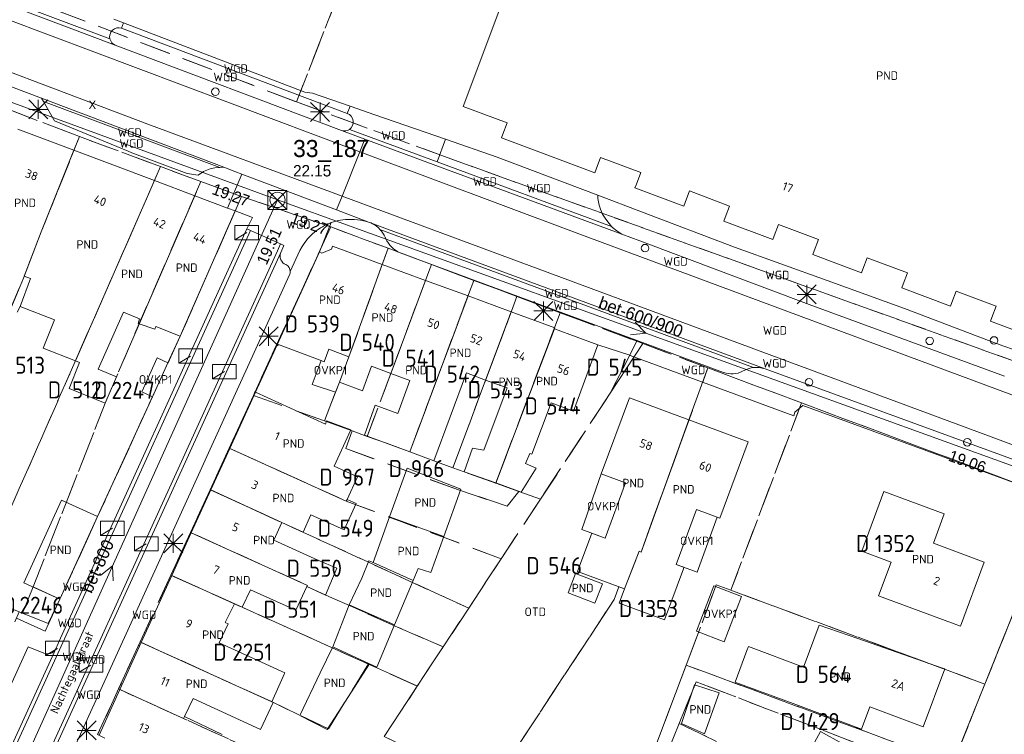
# Model space of a CAD drawing. Header units: metres. Extents: x 207644 to 210135, y 370459 to 373417.
# Tile 224 of 256: x 208043 to 208147, y 372463 to 372538. Entities that reach past the tile are written whole.
import ezdxf
from ezdxf.enums import TextEntityAlignment as Align

# ---------------------------------------------------------------- set-up
doc = ezdxf.new("R2010")
doc.units = ezdxf.units.M
doc.linetypes.add('HIDDEN2', pattern=[4.7625, 3.175, -1.5875])
for name, color, linetype in [('CON_BxH500x750mm', 7, 'Continuous'), ('CON_BxH600x900mm', 7, 'Continuous'), ('CON_BxH800x800mm', 7, 'Continuous'), ('DMM_BxH600x900mm', 7, 'Continuous'), ('DMM_BxH800x800mm', 7, 'Continuous'), ('GB', 1, 'Continuous'), ('GB07', 1, 'Continuous'), ('GB11', 1, 'Continuous'), ('INV_BxH500x750mm', 7, 'Continuous'), ('INV_BxH600x900mm', 7, 'Continuous'), ('INV_BxH800x800mm', 7, 'Continuous'), ('KAD_perceelnummer', 212, 'Continuous'), ('KAD_sectie', 212, 'Continuous'), ('KAD_Vastgesteld_Perceel', 212, 'Continuous'), ('KO_INSPECTIE', 7, 'Continuous'), ('NAR', 7, 'Continuous'), ('NLV_inspectieput', 7, 'Continuous'), ('NNR_inspectieput', 7, 'Continuous'), ('NOD_inspectieput', 7, 'Continuous'), ('ORL', 7, 'Continuous'), ('OTD', 7, 'Continuous'), ('OVKP1', 7, 'Continuous'), ('PIJL', 7, 'Continuous'), ('PND', 7, 'Continuous'), ('trottoirkolk', 7, 'Continuous'), ('WGD', 7, 'Continuous')]:
    doc.layers.add(name, color=color, linetype=linetype)
for name, color, linetype, lineweight in [('GBOR', 7, 'Continuous', 25), ('GMV', 7, 'Continuous', 25), ('GP1', 7, 'Continuous', 30), ('Q21_lantaarnpaal', 1, 'Continuous', 0), ('Q23_kolk', 153, 'Continuous', 0), ('Q28_rioolput', 153, 'Continuous', 0)]:
    doc.layers.add(name, color=color, linetype=linetype, lineweight=lineweight)
doc.styles.add('ISO', font='isocpeur.ttf', dxfattribs={"height": 1})
doc.styles.add('ISOCP', font='ISOCP.shx', dxfattribs={"height": 1.8})

# ---------------------------------------------------------------- blocks, each defined once
blk = doc.blocks.new('ACMAP_ANN_TEMPLATE_Vastgesteld_Perceelnummer')
at = {"layer": 'KAD_perceelnummer', "style": 'ISOCP'}
blk.add_attdef('Perceelnummer', text='', height=1.8, dxfattribs=at).set_placement((0, 0), align=Align.MIDDLE)
at = {"layer": 'KAD_sectie', "style": 'ISOCP'}
blk.add_attdef('sectie', text='', height=1.8, dxfattribs=at).set_placement((-2.7, 0), align=Align.MIDDLE_RIGHT)
blk = doc.blocks.new('Q23')
blk.add_line((-1.25, -0.75), (0, 0))
blk.add_lwpolyline([(-1.25, -0.75), (1.25, -0.75), (1.25, 0.75), (-1.25, 0.75), (-1.25, -0.75)])
blk = doc.blocks.new('Q21')
for p, q in [((-1, 1), (0, 0)), ((-1, 0), (0, 0)), ((-1, -1), (0, 0)), ((0, 1), (0, 0)), ((0, 0), (1, 1)), ((0, 0), (1, 0)), ((0, 0), (0, -1)), ((0, 0), (1, -1))]:
    blk.add_line(p, q)
blk = doc.blocks.new('Q28')
at = {"linetype": 'Continuous'}
for p, q in [((-1, -1), (1, 1)), ((-1, 1), (1, -1))]:
    blk.add_line(p, q, dxfattribs=at)
blk.add_lwpolyline([(1, 1), (1, -1), (-1, -1), (-1, 1)], close=True)

msp = doc.modelspace()

# ---------------------------------------------------------------- linework, layer by layer
at = {"layer": 'CON_BxH500x750mm', "color": 253, "linetype": 'Continuous', "lineweight": 13}
msp.add_lwpolyline([(207962.89, 372558.59), (208070.07, 372519.28)], dxfattribs=at)
at = {"layer": 'CON_BxH600x900mm', "color": 253, "linetype": 'Continuous', "lineweight": 13}
msp.add_lwpolyline([(208070.07, 372519.28), (208147.638, 372491.225)], dxfattribs=at)
at = {"layer": 'CON_BxH800x800mm', "color": 253, "linetype": 'Continuous', "lineweight": 13}
msp.add_lwpolyline([(208070.07, 372519.28), (208035.3, 372442.25)], dxfattribs=at)
at = {"layer": 'GB', "color": 253, "linetype": 'Continuous', "lineweight": 13}
for points in [[(208089.635, 372529.127), (208094.232, 372541.394)], [(208094.263, 372527.4), (208089.635, 372529.127)], [(208042.709, 372526.736), (208048.637, 372524.505)], [(208103.49, 372522.126), (208093.663, 372525.798)], [(208048.637, 372524.505), (208057.117, 372521.314)], [(208057.117, 372521.314), (208061.354, 372519.72)], [(208064.793, 372518.426), (208061.354, 372519.72)], [(208112.854, 372518.613), (208107.711, 372520.541)], [(208059.821, 372504.95), (208065.608, 372518.119)], [(208065.608, 372518.119), (208064.793, 372518.426)], [(208122.217, 372515.102), (208117.073, 372517.028)], [(208070.06, 372504.098), (208074.481, 372513.803)], [(208074.754, 372513.679), (208074.481, 372513.803)], [(208075.761, 372514.104), (208074.754, 372513.679)], [(208075.868, 372514.395), (208075.761, 372514.104)], [(208081.092, 372512.479), (208075.868, 372514.395)], [(208131.582, 372511.596), (208126.429, 372513.518)], [(208081.092, 372512.479), (208085.65, 372510.806)], [(208085.65, 372510.806), (208090.13, 372509.163)], [(208140.946, 372508.083), (208135.802, 372510.009)], [(208090.13, 372509.163), (208094.676, 372507.495)], [(208053.834, 372507.45), (208051.178, 372501.465)], [(208094.676, 372507.495), (208099.262, 372505.813)], [(208045.393, 372503.68), (208046.581, 372506.636)], [(208150.307, 372504.571), (208145.165, 372506.501)], [(208057.261, 372505.941), (208057.146, 372505.676)], [(208059.821, 372504.95), (208057.261, 372505.941)], [(208099.262, 372505.813), (208099.224, 372505.71)], [(208099.224, 372505.71), (208103.815, 372504.025)], [(208070.06, 372504.098), (208074.567, 372502.406)], [(208074.995, 372502.245), (208075.483, 372503.549)], [(208075.483, 372503.549), (208077.587, 372502.758)], [(208101.232, 372497.042), (208103.815, 372504.025)], [(208074.567, 372502.406), (208074.995, 372502.245)], [(208077.587, 372502.758), (208076.592, 372500.096)], [(208079.003, 372499.192), (208079.968, 372501.771)], [(208079.968, 372501.771), (208082.018, 372501.002)], [(208086.522, 372491.801), (208089.984, 372501.064)], [(208089.984, 372501.064), (208091.99, 372500.316)], [(208053.105, 372500.636), (208051.935, 372497.89)], [(208076.592, 372500.096), (208079.003, 372499.192)], [(208084.02, 372500.252), (208082.725, 372496.787)], [(208091.99, 372500.316), (208094.24, 372499.477)], [(208065.038, 372493.103), (208067.742, 372499.027)], [(208075.118, 372495.66), (208067.742, 372499.027)], [(208094.24, 372499.477), (208091.794, 372492.924)], [(208096.853, 372492.497), (208098.872, 372497.906)], [(208098.872, 372497.906), (208101.232, 372497.042)], [(208107.123, 372498.426), (208104.141, 372490.427)], [(208113.398, 372496.108), (208107.123, 372498.426)], [(208113.398, 372496.108), (208119.621, 372493.81)], [(208079.217, 372494.521), (208083.995, 372492.741)], [(208119.621, 372493.81), (208116.648, 372485.763)], [(208063.047, 372488.739), (208065.038, 372493.103)], [(208083.995, 372492.741), (208086.522, 372491.801)], [(208096.65, 372492.572), (208096.853, 372492.497)], [(208078.489, 372490.126), (208076.029, 372491.251)], [(208077.388, 372487.736), (208078.489, 372490.126)], [(208104.141, 372490.427), (208106.724, 372489.481)], [(208063.047, 372488.739), (208060.99, 372484.232)], [(208106.724, 372489.481), (208104.567, 372483.674)], [(208133.916, 372488.583), (208131.59, 372482.297)], [(208140.289, 372486.221), (208133.916, 372488.583)], [(208043.345, 372478.97), (208047.332, 372487.661)], [(208047.332, 372487.661), (208051.116, 372485.934)], [(208112.042, 372480.903), (208114.179, 372486.672)], [(208114.179, 372486.672), (208116.381, 372485.861)], [(208047.142, 372477.228), (208051.116, 372485.934)], [(208073.587, 372486.128), (208077.078, 372484.538)], [(208116.648, 372485.763), (208116.381, 372485.861)], [(208139.142, 372483.127), (208140.289, 372486.221)], [(208070.538, 372485.305), (208069.683, 372483.452)], [(208060.99, 372484.232), (208058.93, 372479.719)], [(208069.683, 372483.452), (208074.321, 372481.346)], [(208103.057, 372483.898), (208101.664, 372480.148)], [(208103.165, 372484.188), (208103.057, 372483.898)], [(208104.567, 372483.674), (208103.165, 372484.188)], [(208131.59, 372482.297), (208134.686, 372481.151)], [(208144.493, 372481.148), (208139.142, 372483.127)], [(208110.819, 372475.084), (208112.809, 372480.446)], [(208112.866, 372480.601), (208112.042, 372480.903)], [(208112.809, 372480.446), (208112.866, 372480.601)], [(208134.686, 372481.151), (208133.367, 372477.586)], [(208141.998, 372474.392), (208144.493, 372481.148)], [(208055.728, 372472.69), (208058.93, 372479.719)], [(208101.664, 372480.148), (208106.609, 372478.333)], [(208047.142, 372477.228), (208043.345, 372478.97)], [(208067.22, 372478.241), (208066.365, 372476.384)], [(208072.009, 372476.072), (208067.22, 372478.241)], [(208073.157, 372478.563), (208072.009, 372476.072)], [(208075.107, 372477.677), (208073.157, 372478.563)], [(208106.609, 372478.333), (208106.052, 372476.834)], [(208133.367, 372477.586), (208141.998, 372474.392)], [(208066.365, 372476.384), (208065.534, 372476.757)], [(208106.052, 372476.834), (208110.819, 372475.084)], [(208064.877, 372474.653), (208063.939, 372472.63)], [(208064.558, 372474.801), (208064.877, 372474.653)], [(208131.195, 372473.096), (208140.088, 372469.991)], [(208053.468, 372467.728), (208055.728, 372472.69)], [(208069.457, 372466.441), (208055.728, 372472.69)], [(208063.939, 372472.63), (208070.835, 372469.471)], [(208074.57, 372469.494), (208075.881, 372472.237)], [(208079.763, 372470.428), (208075.881, 372472.237)], [(208119.508, 372471.835), (208119.665, 372472.257)], [(208119.665, 372472.257), (208125.476, 372470.096)], [(208118.271, 372468.508), (208119.508, 372471.835)], [(208079.763, 372470.428), (208076.857, 372465.922)], [(208080.528, 372470.071), (208079.763, 372470.428)], [(208125.476, 372470.096), (208125.532, 372470.246)], [(208140.339, 372469.898), (208138.075, 372463.81)], [(208140.088, 372469.991), (208140.341, 372469.903)], [(208140.341, 372469.903), (208140.339, 372469.898)], [(208070.805, 372469.407), (208069.457, 372466.441)], [(208070.835, 372469.471), (208070.805, 372469.407)], [(208072.424, 372465.004), (208074.57, 372469.494)], [(208118.338, 372468.483), (208118.271, 372468.508)], [(208124.363, 372466.242), (208118.338, 372468.483)], [(208051.276, 372462.912), (208053.468, 372467.728)], [(208061.18, 372466.801), (208060.28, 372464.873)], [(208068.289, 372463.537), (208061.18, 372466.801)], [(208069.457, 372466.441), (208069.623, 372466.365)], [(208131.58, 372463.558), (208124.363, 372466.242)], [(208132.451, 372465.902), (208131.58, 372463.558)], [(208138.075, 372463.81), (208132.451, 372465.902)], [(208072.416, 372464.988), (208072.424, 372465.004)], [(208073.87, 372464.25), (208072.416, 372464.988)]]:
    msp.add_lwpolyline(points, dxfattribs=at)
at = {"layer": 'GB07', "color": 253, "linetype": 'Continuous', "lineweight": 13}
for points in [[(208045.185, 372515.931), (208048.637, 372524.505)], [(208048.779, 372502.32), (208057.117, 372521.314)], [(208055.705, 372506.692), (208061.354, 372519.72)], [(208043.396, 372511.253), (208045.185, 372515.931)], [(208077.587, 372502.758), (208081.092, 372512.479)], [(208042.97, 372508.06), (208044.055, 372511.014)], [(208044.055, 372511.014), (208043.396, 372511.253)], [(208085.65, 372510.806), (208082.018, 372501.002)], [(208083.995, 372492.741), (208090.13, 372509.163)], [(208046.581, 372506.636), (208042.97, 372508.06)], [(208094.676, 372507.495), (208091.99, 372500.316)], [(208055.547, 372506.756), (208055.705, 372506.692)], [(208093.072, 372489.474), (208099.224, 372505.71)], [(208113.398, 372496.108), (208108.349, 372482.192)], [(208077.312, 372487.571), (208065.038, 372493.103)], [(208070.538, 372485.305), (208063.047, 372488.739)], [(208077.388, 372487.736), (208077.312, 372487.571)], [(208081.872, 372485.918), (208087.592, 372483.845)], [(208060.99, 372484.232), (208073.218, 372478.691)], [(208108.171, 372482.281), (208106.609, 372478.333)], [(208108.349, 372482.192), (208108.171, 372482.281)], [(208080.133, 372481.089), (208084.342, 372479.222)], [(208065.528, 372476.746), (208058.93, 372479.719)], [(208073.218, 372478.691), (208073.157, 372478.563)], [(208082.384, 372474.524), (208077.611, 372476.64)], [(208060.186, 372464.671), (208053.468, 372467.728)], [(208060.28, 372464.873), (208060.186, 372464.671)]]:
    msp.add_lwpolyline(points, dxfattribs=at)
at = {"layer": 'GB11', "color": 253, "linetype": 'Continuous', "lineweight": 13}
for points in [[(208093.814, 372526.201), (208094.263, 372527.4)], [(208093.663, 372525.798), (208093.814, 372526.201)], [(208104.095, 372523.733), (208103.636, 372522.513)], [(208108.315, 372522.149), (208104.095, 372523.733)], [(208103.636, 372522.513), (208103.49, 372522.126)], [(208107.862, 372520.944), (208108.315, 372522.149)], [(208107.711, 372520.541), (208107.862, 372520.944)], [(208113.457, 372520.218), (208113.004, 372519.013)], [(208117.676, 372518.634), (208113.457, 372520.218)], [(208113.004, 372519.013), (208112.854, 372518.613)], [(208117.218, 372517.414), (208117.676, 372518.634)], [(208117.073, 372517.028), (208117.218, 372517.414)], [(208122.816, 372516.696), (208122.36, 372515.483)], [(208127.029, 372515.115), (208122.816, 372516.696)], [(208122.36, 372515.483), (208122.217, 372515.102)], [(208126.574, 372513.903), (208127.029, 372515.115)], [(208126.429, 372513.518), (208126.574, 372513.903)], [(208132.178, 372513.181), (208131.723, 372511.97)], [(208136.398, 372511.597), (208132.178, 372513.181)], [(208131.723, 372511.97), (208131.582, 372511.596)], [(208135.948, 372510.399), (208136.398, 372511.597)], [(208135.802, 372510.009), (208135.948, 372510.399)], [(208141.542, 372509.673), (208141.09, 372508.468)], [(208145.762, 372508.089), (208141.542, 372509.673)], [(208141.09, 372508.468), (208140.946, 372508.083)], [(208042.97, 372508.06), (208042.669, 372507.456)], [(208055.547, 372506.756), (208053.834, 372507.45)], [(208145.309, 372506.884), (208145.762, 372508.089)], [(208055.409, 372506.284), (208055.547, 372506.756)], [(208057.146, 372505.676), (208055.409, 372506.284)], [(208145.165, 372506.501), (208145.309, 372506.884)], [(208048.779, 372502.32), (208045.393, 372503.68)], [(208048.127, 372499.424), (208049.217, 372502.144)], [(208049.217, 372502.144), (208048.779, 372502.32)], [(208051.178, 372501.465), (208053.105, 372500.636)], [(208082.018, 372501.002), (208084.02, 372500.252)], [(208051.935, 372497.89), (208048.127, 372499.424)], [(208080.366, 372497.652), (208079.217, 372494.521)], [(208082.725, 372496.787), (208080.366, 372497.652)], [(208075.232, 372496.005), (208075.118, 372495.66)], [(208077.801, 372495.089), (208075.232, 372496.005)], [(208076.029, 372491.251), (208077.801, 372495.089)], [(208090.596, 372493.144), (208089.736, 372490.664)], [(208091.794, 372492.924), (208090.596, 372493.144)], [(208096.17, 372491.525), (208096.65, 372492.572)], [(208081.872, 372485.918), (208083.717, 372491.043)], [(208083.717, 372491.043), (208089.392, 372488.81)], [(208089.736, 372490.664), (208093.072, 372489.474)], [(208095.731, 372488.526), (208097.294, 372491.049)], [(208097.294, 372491.049), (208096.17, 372491.525)], [(208089.392, 372488.81), (208087.592, 372483.845)], [(208093.072, 372489.474), (208095.731, 372488.526)], [(208078.337, 372487.304), (208077.388, 372487.736)], [(208077.078, 372484.538), (208078.337, 372487.304)], [(208072.761, 372484.286), (208073.587, 372486.128)], [(208081.872, 372485.918), (208080.133, 372481.089)], [(208070.538, 372485.305), (208072.761, 372484.286)], [(208087.592, 372483.845), (208086.223, 372480.067)], [(208074.321, 372481.346), (208076.32, 372480.49)], [(208079.689, 372481.286), (208078.934, 372479.453)], [(208080.133, 372481.089), (208079.689, 372481.286)], [(208076.32, 372480.49), (208075.107, 372477.677)], [(208084.866, 372480.48), (208084.342, 372479.222)], [(208086.223, 372480.067), (208084.866, 372480.48)], [(208078.934, 372479.453), (208077.611, 372476.64)], [(208084.342, 372479.222), (208082.384, 372474.524)], [(208101.452, 372479.96), (208104.288, 372478.866), (208103.498, 372476.819), (208100.662, 372477.913), (208101.452, 372479.96)], [(208065.528, 372476.746), (208064.558, 372474.801)], [(208065.534, 372476.757), (208065.528, 372476.746)], [(208075.881, 372472.237), (208077.611, 372476.64)], [(208082.384, 372474.524), (208080.528, 372470.071)], [(208125.532, 372470.246), (208127.121, 372474.519)], [(208127.121, 372474.519), (208131.195, 372473.096)], [(208112.609, 372464.148), (208113.994, 372468.222)], [(208113.994, 372468.222), (208116.592, 372467.365)], [(208116.592, 372467.365), (208115.035, 372463.052)], [(208069.623, 372466.365), (208068.289, 372463.537)], [(208076.857, 372465.922), (208075.308, 372463.52)], [(208060.28, 372464.873), (208064.248, 372463.003)], [(208075.308, 372463.52), (208073.87, 372464.25)], [(208115.035, 372463.052), (208112.609, 372464.148)]]:
    msp.add_lwpolyline(points, dxfattribs=at)
at = {"layer": 'GBOR', "color": 253, "linetype": 'Continuous', "lineweight": 13}
for points in [[(208078.746, 372524.357), (208079.276, 372525.672)], [(208076.864, 372519.689), (208078.746, 372524.357)], [(208076.277, 372518.234), (208076.864, 372519.689)], [(208103.814, 372519.414), (208103.814, 372519.764)], [(208103.814, 372519.414), (208103.951, 372518.741), (208104.072, 372518.293), (208104.278, 372517.785), (208104.649, 372517.242), (208104.994, 372516.786), (208105.254, 372516.487)], [(208079.763, 372516.914), (208121.42, 372501.496)], [(208080.86, 372516.171), (208120.181, 372501.618)], [(208105.254, 372516.487), (208105.338, 372516.39), (208105.795, 372516.011), (208106.327, 372515.664)]]:
    msp.add_lwpolyline(points, dxfattribs=at)
at = {"layer": 'GMV', "color": 253, "linetype": 'Continuous', "lineweight": 13}
for points in [[(208056.42, 372527.27), (207988.142, 372553.132)], [(208045.227, 372529.976), (207985.32, 372552.616)], [(208078.746, 372524.357), (208008.673, 372550.69)], [(208052.422, 372536.221), (208032.961, 372543.55)], [(208052.985, 372535.581), (208032.15, 372543.428)], [(208052.839, 372538.318), (208053.86, 372537.928)], [(208053.639, 372537.35), (208053.86, 372537.928)], [(208077.416, 372528.377), (208053.639, 372537.35)], [(208053.86, 372537.928), (208072.941, 372530.636)], [(208076.807, 372526.586), (208052.985, 372535.581)], [(208064.434, 372522.718), (208045.227, 372529.976)], [(208045.41, 372529.653), (208045.227, 372529.976)], [(208072.941, 372530.636), (208073.738, 372530.512)], [(208073.738, 372530.512), (208077.721, 372529.136)], [(208063.98, 372522.696), (208045.41, 372529.653)], [(208046.573, 372527.597), (208045.41, 372529.653)], [(208077.416, 372528.377), (208077.721, 372529.136)], [(208077.721, 372529.136), (208080.312, 372528.241)], [(208080.312, 372528.241), (208087.759, 372525.67)], [(208054.339, 372524.401), (208046.573, 372527.597)], [(208076.864, 372519.689), (208056.42, 372527.27)], [(208076.807, 372526.586), (208079.276, 372525.672)], [(208086.878, 372523.286), (208077.636, 372526.706)], [(208079.276, 372525.672), (208086.739, 372522.911)], [(208087.759, 372525.67), (208086.878, 372523.286)], [(208087.759, 372525.67), (208093.186, 372523.796)], [(208054.726, 372524.248), (208054.339, 372524.401)], [(208060.563, 372522.043), (208054.726, 372524.248)], [(208101.225, 372515.909), (208078.746, 372524.357)], [(208093.186, 372523.796), (208103.814, 372519.764)], [(208064.434, 372522.718), (208063.98, 372522.696)], [(208065.573, 372522.287), (208064.434, 372522.718)], [(208106.327, 372515.664), (208086.739, 372522.911)], [(208105.254, 372516.487), (208086.878, 372523.286)], [(208061.727, 372521.87), (208060.563, 372522.043)], [(208062.259, 372522.261), (208061.727, 372521.87)], [(208062.972, 372522.566), (208062.259, 372522.261)], [(208063.486, 372522.665), (208062.972, 372522.566)], [(208063.98, 372522.696), (208063.486, 372522.665)], [(208064.793, 372518.426), (208066.318, 372522.005)], [(208066.318, 372522.005), (208065.573, 372522.287)], [(208066.318, 372522.005), (208076.277, 372518.234)], [(208144.957, 372494.441), (208076.864, 372519.689)], [(208103.814, 372519.764), (208108.402, 372518.023)], [(208065.608, 372518.119), (208067.419, 372517.422)], [(208076.277, 372518.234), (208079.763, 372516.914)], [(208108.402, 372518.023), (208118.178, 372514.314)], [(208067.419, 372517.422), (208066.852, 372516.222)], [(208074.481, 372513.803), (208075.736, 372516.891)], [(208067.215, 372516.059), (208047.101, 372471.894)], [(208066.852, 372516.222), (208047.226, 372473.128)], [(208067.215, 372516.059), (208066.852, 372516.222)], [(208070.369, 372514.647), (208067.215, 372516.059)], [(208148.921, 372498.212), (208101.225, 372515.909)], [(208108.236, 372514.958), (208106.327, 372515.664)], [(208070.065, 372513.92), (208070.369, 372514.647)], [(208070.732, 372514.484), (208070.369, 372514.647)], [(208070.414, 372513.725), (208070.732, 372514.484)], [(208072.658, 372514.374), (208072.931, 372514.781)], [(208081.404, 372515.34), (208081.471, 372515.195)], [(208108.236, 372514.958), (208126.062, 372508.281)], [(208030.977, 372427.226), (208070.414, 372513.725)], [(208034.277, 372435.434), (208070.065, 372513.92)], [(208071.413, 372511.74), (208072.419, 372513.947)], [(208072.419, 372513.947), (208072.658, 372514.374)], [(208082.984, 372513.704), (208117.051, 372501.11)], [(208118.178, 372514.314), (208127.954, 372510.777)], [(208036.331, 372434.567), (208071.331, 372511.389)], [(208127.954, 372510.777), (208136.095, 372507.832)], [(208126.062, 372508.281), (208146.624, 372500.711)], [(208136.095, 372507.832), (208145.215, 372504.383)], [(208058.527, 372502.124), (208059.821, 372504.95)], [(208067.742, 372499.027), (208070.06, 372504.098)], [(208145.215, 372504.383), (208146.469, 372503.908)], [(208103.815, 372504.025), (208107.165, 372502.919)], [(208146.469, 372503.908), (208147.673, 372503.477)], [(208056.893, 372498.553), (208058.527, 372502.124)], [(208107.165, 372502.919), (208107.213, 372502.903)], [(208107.213, 372502.903), (208124.431, 372496.55)], [(208119.052, 372501.233), (208119.299, 372501.37)], [(208152.063, 372490.284), (208121.42, 372501.496)], [(208051.116, 372485.934), (208056.893, 372498.553)], [(208124.431, 372496.55), (208124.551, 372496.92)], [(208124.551, 372496.92), (208125.373, 372497.641)], [(208125.373, 372497.641), (208152.38, 372487.768)], [(208165.309, 372486.844), (208144.957, 372494.441)], [(208141.23, 372460.009), (208151.672, 372486.005)], [(208045.596, 372473.87), (208047.142, 372477.228)], [(208042.569, 372475.243), (208045.596, 372473.87)], [(208047.226, 372473.128), (208046.723, 372472.024)], [(208034.434, 372451.672), (208043.803, 372472.238)], [(208036.545, 372449.799), (208046.723, 372472.024)], [(208043.803, 372472.238), (208045.445, 372471.564)], [(208047.101, 372471.894), (208036.923, 372449.669)]]:
    msp.add_lwpolyline(points, dxfattribs=at)
for points in [[(208053.639, 372537.35, 0.597267), (208052.422, 372536.221)], [(208052.422, 372536.221, 0.2386037), (208052.985, 372535.581)], [(208077.636, 372526.706, 0.6131532), (208077.416, 372528.377)], [(208076.807, 372526.586, 0.2341741), (208077.636, 372526.706)], [(208075.262, 372516.697, 0.0494261), (208074.366, 372516.181)], [(208075.736, 372516.891, 0.0210284), (208075.262, 372516.697)], [(208075.736, 372516.891, -0.0226588), (208076.217, 372517.038)], [(208076.217, 372517.038, -0.0489863), (208077.217, 372517.203)], [(208077.217, 372517.203, -0.0427363), (208078.504, 372517.182)], [(208079.763, 372516.914, 0.0556157), (208078.504, 372517.182)], [(208079.763, 372516.914, -0.1135696), (208080.86, 372516.171)], [(208073.572, 372515.52, 0.0420229), (208072.931, 372514.781)], [(208074.366, 372516.181, 0.0418885), (208073.572, 372515.52)], [(208080.86, 372516.171, -0.0856439), (208081.404, 372515.34)], [(208081.471, 372515.195, 0.1790947), (208082.984, 372513.704)], [(208070.958, 372512.467, -0.4215386), (208070.414, 372513.725)], [(208071.413, 372511.74, 0.2876036), (208070.958, 372512.467)], [(208071.413, 372511.74, -0.1137426), (208071.331, 372511.389)], [(208117.051, 372501.11, 0.2014063), (208119.052, 372501.233)], [(208120.181, 372501.618, 0.0794589), (208119.299, 372501.37)], [(208120.181, 372501.618, -0.1065377), (208121.42, 372501.496)], [(208046.723, 372472.024, -0.4131338), (208045.445, 372471.564)]]:
    msp.add_lwpolyline(points, format="xyb", dxfattribs=at)
at = {"layer": 'GP1', "color": 253, "linetype": 'Continuous', "lineweight": 13}
for points in [[(208058.527, 372502.124), (208057.398, 372502.64), (208055.764, 372499.07), (208056.893, 372498.553)], [(208074.657, 372502.372), (208073.708, 372499.849)], [(208074.995, 372502.245), (208074.657, 372502.372)], [(208076.168, 372499.021), (208076.592, 372500.096)], [(208073.708, 372499.849), (208076.168, 372499.021)], [(208104.141, 372490.427), (208102.109, 372484.575)], [(208114.28, 372480.083), (208116.381, 372485.861)], [(208102.109, 372484.575), (208104.567, 372483.674)], [(208112.042, 372480.903), (208114.28, 372480.083)], [(208116.014, 372478.633), (208114.187, 372473.87), (208117.097, 372472.754), (208118.924, 372477.518), (208116.014, 372478.633)], [(208127.239, 372463.295), (208124.937, 372459.057)], [(208129.534, 372462.048), (208127.239, 372463.295)]]:
    msp.add_lwpolyline(points, dxfattribs=at)
at = {"layer": 'KAD_Vastgesteld_Perceel', "color": 253, "linetype": 'HIDDEN2', "lineweight": 13}
for points in [[(208089.014, 372621.062), (208104.73, 372612.429), (208095.36, 372589.084), (208072.064, 372529.603), (208046.729, 372539.262), (208078.861, 372624.875), (208088.698, 372620.37), (208089.014, 372621.062)], [(208172.57, 372534.582), (208168.899, 372524.997), (208179.661, 372521), (208170.567, 372496.776), (208169.672, 372494.393), (208087.641, 372523.837), (208072.064, 372529.603), (208095.36, 372589.084), (208109.761, 372582.752), (208127.76, 372572.86), (208176.983, 372546.102), (208176.779, 372545.57), (208172.57, 372534.582)], [(208040.896, 372529.14), (208049.217, 372525.946), (208045.185, 372515.931), (208043.308, 372511.023), (208030.591, 372480.711), (208023.427, 372483.483), (208040.896, 372529.14)], [(208030.591, 372480.711), (208043.308, 372511.023), (208045.185, 372515.931), (208049.217, 372525.946), (208057.764, 372522.789), (208038.022, 372477.812), (208035.937, 372478.641), (208030.591, 372480.711)], [(208042.868, 372475.9), (208038.022, 372477.812), (208057.764, 372522.789), (208062.006, 372521.223), (208054.585, 372504.107), (208052.006, 372498.057), (208044.328, 372478.537), (208043.23, 372475.756), (208042.868, 372475.9)], [(208062.006, 372521.223), (208066.29, 372519.641), (208059.828, 372504.947), (208051.13, 372485.933), (208047.15, 372477.245), (208044.328, 372478.537), (208052.006, 372498.057), (208054.585, 372504.107), (208062.006, 372521.223)], [(208067.532, 372498.696), (208075.681, 372516.438), (208081.707, 372514.185), (208077.587, 372502.758), (208076.592, 372500.096), (208075.011, 372496.004), (208067.532, 372498.696)], [(208086.271, 372512.479), (208082.011, 372501.005), (208079.507, 372494.386), (208077.917, 372494.958), (208075.011, 372496.004), (208076.592, 372500.096), (208077.587, 372502.758), (208081.707, 372514.185), (208086.271, 372512.479)], [(208086.271, 372512.479), (208090.744, 372510.807), (208083.995, 372492.741), (208081.553, 372493.651), (208079.507, 372494.386), (208082.011, 372501.005), (208086.271, 372512.479)], [(208090.744, 372510.807), (208095.281, 372509.111), (208088.532, 372491.077), (208086.522, 372491.801), (208083.995, 372492.741), (208090.744, 372510.807)], [(208095.281, 372509.111), (208099.846, 372507.405), (208093.062, 372489.449), (208088.532, 372491.077), (208095.281, 372509.111)], [(208099.846, 372507.405), (208107.913, 372504.39), (208105.117, 372498.94), (208097.758, 372487.767), (208095.486, 372488.58), (208093.062, 372489.449), (208099.846, 372507.405)], [(208108.536, 372504.157), (208115.389, 372501.595), (208108.349, 372482.192), (208108.171, 372482.281), (208106.609, 372478.333), (208106.02, 372478.549), (208105.533, 372477.222), (208092.476, 372457.381), (208081.3, 372462.785), (208084.794, 372468.088), (208087.521, 372472.227), (208090.201, 372476.294), (208093.628, 372481.496), (208097.758, 372487.767), (208105.117, 372498.94), (208108.536, 372504.157)], [(208108.536, 372504.157), (208105.117, 372498.94), (208107.913, 372504.39), (208108.536, 372504.157)], [(208125.249, 372497.909), (208117.814, 372478.186), (208116.279, 372478.754), (208113.095, 372470.292), (208109.168, 372459.869), (208106.982, 372454.052), (208105.804, 372450.914), (208096.324, 372455.516), (208092.476, 372457.381), (208105.533, 372477.222), (208106.02, 372478.549), (208106.609, 372478.333), (208108.171, 372482.281), (208108.349, 372482.192), (208115.389, 372501.595), (208125.249, 372497.909)], [(208067.532, 372498.696), (208075.011, 372496.004), (208077.917, 372494.958), (208077.25, 372493.091), (208089.12, 372488.754), (208094.263, 372487.027), (208095.486, 372488.58), (208097.758, 372487.767), (208093.628, 372481.496), (208077.312, 372487.571), (208064.976, 372493.131), (208067.532, 372498.696)], [(208125.249, 372497.909), (208152.38, 372487.768), (208144.561, 372468.3), (208117.814, 372478.186), (208125.249, 372497.909)], [(208095.486, 372488.58), (208094.263, 372487.027), (208089.12, 372488.754), (208077.25, 372493.091), (208077.917, 372494.958), (208079.507, 372494.386), (208081.553, 372493.651), (208083.995, 372492.741), (208086.522, 372491.801), (208088.532, 372491.077), (208093.062, 372489.449), (208095.486, 372488.58)], [(208062.974, 372488.772), (208064.976, 372493.131), (208077.312, 372487.571), (208093.628, 372481.496), (208090.201, 372476.294), (208062.974, 372488.772)], [(208060.906, 372484.27), (208062.974, 372488.772), (208090.201, 372476.294), (208087.521, 372472.227), (208082.456, 372474.411), (208077.664, 372476.566), (208075.85, 372477.339), (208073.157, 372478.563), (208073.218, 372478.691), (208060.906, 372484.27)], [(208058.836, 372479.763), (208060.906, 372484.27), (208073.218, 372478.691), (208073.157, 372478.563), (208075.85, 372477.339), (208077.664, 372476.566), (208082.456, 372474.411), (208087.521, 372472.227), (208084.794, 372468.088), (208081.854, 372469.414), (208079.646, 372470.409), (208066.365, 372476.384), (208058.836, 372479.763)], [(208055.611, 372472.743), (208058.836, 372479.763), (208066.365, 372476.384), (208079.646, 372470.409), (208075.424, 372463.58), (208069.436, 372466.456), (208055.611, 372472.743)], [(208044.328, 372478.537), (208047.15, 372477.245), (208045.918, 372474.679), (208043.23, 372475.756), (208044.328, 372478.537)], [(208141.19, 372459.908), (208113.095, 372470.292), (208116.279, 372478.754), (208117.814, 372478.186), (208144.561, 372468.3), (208141.19, 372459.908)], [(208096.324, 372455.516), (208092.767, 372448.595), (208090.129, 372443.453), (208082.737, 372447.534), (208085.499, 372452.463), (208085.708, 372452.836), (208076.56, 372457.221), (208053.335, 372467.789), (208055.611, 372472.743), (208069.436, 372466.456), (208075.424, 372463.58), (208079.646, 372470.409), (208081.854, 372469.414), (208084.794, 372468.088), (208081.3, 372462.785), (208092.476, 372457.381), (208096.324, 372455.516)], [(208141.19, 372459.908), (208141.175, 372459.87), (208140.687, 372458.637), (208140.58, 372458.431), (208114.153, 372468.551), (208112.379, 372464.165), (208110.377, 372459.216), (208109.168, 372459.869), (208113.095, 372470.292), (208141.19, 372459.908)], [(208053.335, 372467.789), (208076.56, 372457.221), (208073.512, 372452.627), (208051.127, 372462.981), (208053.335, 372467.789)], [(208137.212, 372451.918), (208136.863, 372451.274), (208126.694, 372456.868), (208125.396, 372457.572), (208125.917, 372458.525), (208123.447, 372459.865), (208122.347, 372457.855), (208119.973, 372459.13), (208120.564, 372460.178), (208112.379, 372464.165), (208114.153, 372468.551), (208140.58, 372458.431), (208137.212, 372451.918)], [(208112.379, 372464.165), (208120.564, 372460.178), (208119.973, 372459.13), (208122.347, 372457.855), (208123.447, 372459.865), (208125.917, 372458.525), (208125.396, 372457.572), (208126.694, 372456.868), (208136.863, 372451.274), (208134.167, 372446.292), (208110.377, 372459.216), (208112.379, 372464.165)]]:
    msp.add_lwpolyline(points, close=True, dxfattribs=at)
for points in [[(207811.39, 372562.435), (207865.099, 372600.241), (207865.099, 372600.241), (207864.371, 372583.657), (207869.592, 372584.184), (207876.025, 372584.723), (207876.106, 372584.73), (207921.755, 372578.857), (207926.124, 372578.293), (207929.207, 372577.895), (207953.701, 372574.73), (207953.752, 372574.711), (208001.609, 372556.465), (208046.729, 372539.262), (208072.064, 372529.603), (208087.641, 372523.837), (208169.672, 372494.393)], [(208152.38, 372487.768), (208125.249, 372497.909), (208115.389, 372501.595), (208108.536, 372504.157), (208107.913, 372504.39), (208099.846, 372507.405), (208095.281, 372509.111), (208090.744, 372510.807), (208086.271, 372512.479), (208081.707, 372514.185), (208075.681, 372516.438), (208066.29, 372519.641), (208062.006, 372521.223), (208057.764, 372522.789), (208049.217, 372525.946), (208040.896, 372529.14), (208020.709, 372536.674), (208013.988, 372539.111)], [(208036.195, 372461.278), (208038.322, 372465.938), (208040.417, 372470.529), (208042.868, 372475.9), (208043.23, 372475.756), (208045.918, 372474.679), (208047.15, 372477.245), (208051.13, 372485.933), (208059.828, 372504.947), (208066.29, 372519.641), (208075.681, 372516.438), (208067.532, 372498.696), (208064.976, 372493.131), (208062.974, 372488.772), (208060.906, 372484.27), (208058.836, 372479.763), (208055.611, 372472.743), (208053.335, 372467.789), (208051.127, 372462.981)], [(208141.19, 372459.908), (208144.561, 372468.3), (208152.38, 372487.768)]]:
    msp.add_lwpolyline(points, dxfattribs=at)
at = {"layer": 'NOD_inspectieput', "color": 253, "lineweight": 13}
msp.add_circle((208070.07, 372519.28), 0.8, dxfattribs=at)
at = {"layer": 'PIJL', "color": 253, "lineweight": 13}
for points in [[(208107.74, 372506.42), (208108.85, 372505.25), (208107.25, 372505.07)], [(208051.44, 372479.75), (208052.69, 372480.77), (208052.75, 372479.16)]]:
    msp.add_lwpolyline(points, dxfattribs=at)
at = {"layer": 'trottoirkolk', "color": 253, "lineweight": 13}
for centre in [(208063.53, 372530.67), (208108.78, 372514.2), (208138.75, 372504.44), (208145.53, 372504.48), (208126.05, 372500.09), (208142.7, 372493.76)]:
    msp.add_circle(centre, 0.4, dxfattribs=at)

# ---------------------------------------------------------------- block references
at = {"layer": 'KAD_Vastgesteld_Perceel', "color": 253, "linetype": 'HIDDEN2', "lineweight": 13}
ref = msp.add_blockref('ACMAP_ANN_TEMPLATE_Vastgesteld_Perceelnummer', (208074.912, 372506.221), dxfattribs=at)
ref.add_attrib('Perceelnummer', '539', dxfattribs={"layer": 'KAD_perceelnummer', "lineweight": 13, "height": 1.8, "style": 'ISOCP'}).set_placement((208074.912, 372506.221), align=Align.MIDDLE)
ref.add_attrib('sectie', 'D', dxfattribs={"layer": 'KAD_sectie', "lineweight": 13, "height": 1.8, "style": 'ISOCP'}).set_placement((208072.212, 372506.221), align=Align.MIDDLE_RIGHT)
ref = msp.add_blockref('ACMAP_ANN_TEMPLATE_Vastgesteld_Perceelnummer', (208080.683, 372504.285), dxfattribs=at)
ref.add_attrib('Perceelnummer', '540', dxfattribs={"layer": 'KAD_perceelnummer', "lineweight": 13, "height": 1.8, "style": 'ISOCP'}).set_placement((208080.683, 372504.285), align=Align.MIDDLE)
ref.add_attrib('sectie', 'D', dxfattribs={"layer": 'KAD_sectie', "lineweight": 13, "height": 1.8, "style": 'ISOCP'}).set_placement((208077.983, 372504.285), align=Align.MIDDLE_RIGHT)
ref = msp.add_blockref('ACMAP_ANN_TEMPLATE_Vastgesteld_Perceelnummer', (208044.029, 372501.879), dxfattribs=at)
ref.add_attrib('Perceelnummer', '513', dxfattribs={"layer": 'KAD_perceelnummer', "lineweight": 13, "height": 1.8, "style": 'ISOCP'}).set_placement((208044.029, 372501.879), align=Align.MIDDLE)
ref.add_attrib('sectie', 'D', dxfattribs={"layer": 'KAD_sectie', "lineweight": 13, "height": 1.8, "style": 'ISOCP'}).set_placement((208041.329, 372501.879), align=Align.MIDDLE_RIGHT)
ref = msp.add_blockref('ACMAP_ANN_TEMPLATE_Vastgesteld_Perceelnummer', (208085.144, 372502.61), dxfattribs=at)
ref.add_attrib('Perceelnummer', '541', dxfattribs={"layer": 'KAD_perceelnummer', "lineweight": 13, "height": 1.8, "style": 'ISOCP'}).set_placement((208085.144, 372502.61), align=Align.MIDDLE)
ref.add_attrib('sectie', 'D', dxfattribs={"layer": 'KAD_sectie', "lineweight": 13, "height": 1.8, "style": 'ISOCP'}).set_placement((208082.444, 372502.61), align=Align.MIDDLE_RIGHT)
ref = msp.add_blockref('ACMAP_ANN_TEMPLATE_Vastgesteld_Perceelnummer', (208089.641, 372500.942), dxfattribs=at)
ref.add_attrib('Perceelnummer', '542', dxfattribs={"layer": 'KAD_perceelnummer', "lineweight": 13, "height": 1.8, "style": 'ISOCP'}).set_placement((208089.641, 372500.942), align=Align.MIDDLE)
ref.add_attrib('sectie', 'D', dxfattribs={"layer": 'KAD_sectie', "lineweight": 13, "height": 1.8, "style": 'ISOCP'}).set_placement((208086.941, 372500.942), align=Align.MIDDLE_RIGHT)
ref = msp.add_blockref('ACMAP_ANN_TEMPLATE_Vastgesteld_Perceelnummer', (208106.709, 372501.665), dxfattribs=at)
ref.add_attrib('Perceelnummer', '545', dxfattribs={"layer": 'KAD_perceelnummer', "lineweight": 13, "height": 1.8, "style": 'ISOCP'}).set_placement((208106.709, 372501.665), align=Align.MIDDLE)
ref.add_attrib('sectie', 'D', dxfattribs={"layer": 'KAD_sectie', "lineweight": 13, "height": 1.8, "style": 'ISOCP'}).set_placement((208104.009, 372501.665), align=Align.MIDDLE_RIGHT)
ref = msp.add_blockref('ACMAP_ANN_TEMPLATE_Vastgesteld_Perceelnummer', (208049.983, 372499.272), dxfattribs=at)
ref.add_attrib('Perceelnummer', '512', dxfattribs={"layer": 'KAD_perceelnummer', "lineweight": 13, "height": 1.8, "style": 'ISOCP'}).set_placement((208049.983, 372499.272), align=Align.MIDDLE)
ref.add_attrib('sectie', 'D', dxfattribs={"layer": 'KAD_sectie', "lineweight": 13, "height": 1.8, "style": 'ISOCP'}).set_placement((208047.283, 372499.272), align=Align.MIDDLE_RIGHT)
ref = msp.add_blockref('ACMAP_ANN_TEMPLATE_Vastgesteld_Perceelnummer', (208054.861, 372499.234), dxfattribs=at)
ref.add_attrib('Perceelnummer', '2247', dxfattribs={"layer": 'KAD_perceelnummer', "lineweight": 13, "height": 1.8, "style": 'ISOCP'}).set_placement((208054.861, 372499.234), align=Align.MIDDLE)
ref.add_attrib('sectie', 'D', dxfattribs={"layer": 'KAD_sectie', "lineweight": 13, "height": 1.8, "style": 'ISOCP'}).set_placement((208052.161, 372499.234), align=Align.MIDDLE_RIGHT)
ref = msp.add_blockref('ACMAP_ANN_TEMPLATE_Vastgesteld_Perceelnummer', (208094.189, 372499.28), dxfattribs=at)
ref.add_attrib('Perceelnummer', '543', dxfattribs={"layer": 'KAD_perceelnummer', "lineweight": 13, "height": 1.8, "style": 'ISOCP'}).set_placement((208094.189, 372499.28), align=Align.MIDDLE)
ref.add_attrib('sectie', 'D', dxfattribs={"layer": 'KAD_sectie', "lineweight": 13, "height": 1.8, "style": 'ISOCP'}).set_placement((208091.489, 372499.28), align=Align.MIDDLE_RIGHT)
ref = msp.add_blockref('ACMAP_ANN_TEMPLATE_Vastgesteld_Perceelnummer', (208100.181, 372497.586), dxfattribs=at)
ref.add_attrib('Perceelnummer', '544', dxfattribs={"layer": 'KAD_perceelnummer', "lineweight": 13, "height": 1.8, "style": 'ISOCP'}).set_placement((208100.181, 372497.586), align=Align.MIDDLE)
ref.add_attrib('sectie', 'D', dxfattribs={"layer": 'KAD_sectie', "lineweight": 13, "height": 1.8, "style": 'ISOCP'}).set_placement((208097.481, 372497.586), align=Align.MIDDLE_RIGHT)
ref = msp.add_blockref('ACMAP_ANN_TEMPLATE_Vastgesteld_Perceelnummer', (208085.88, 372490.993), dxfattribs=at)
ref.add_attrib('Perceelnummer', '966', dxfattribs={"layer": 'KAD_perceelnummer', "lineweight": 13, "height": 1.8, "style": 'ISOCP'}).set_placement((208085.88, 372490.993), align=Align.MIDDLE)
ref.add_attrib('sectie', 'D', dxfattribs={"layer": 'KAD_sectie', "lineweight": 13, "height": 1.8, "style": 'ISOCP'}).set_placement((208083.18, 372490.993), align=Align.MIDDLE_RIGHT)
ref = msp.add_blockref('ACMAP_ANN_TEMPLATE_Vastgesteld_Perceelnummer', (208078.578, 372490.096), dxfattribs=at)
ref.add_attrib('Perceelnummer', '967', dxfattribs={"layer": 'KAD_perceelnummer', "lineweight": 13, "height": 1.8, "style": 'ISOCP'}).set_placement((208078.578, 372490.096), align=Align.MIDDLE)
ref.add_attrib('sectie', 'D', dxfattribs={"layer": 'KAD_sectie', "lineweight": 13, "height": 1.8, "style": 'ISOCP'}).set_placement((208075.878, 372490.096), align=Align.MIDDLE_RIGHT)
ref = msp.add_blockref('ACMAP_ANN_TEMPLATE_Vastgesteld_Perceelnummer', (208078.411, 372484.713), dxfattribs=at)
ref.add_attrib('Perceelnummer', '549', dxfattribs={"layer": 'KAD_perceelnummer', "lineweight": 13, "height": 1.8, "style": 'ISOCP'}).set_placement((208078.411, 372484.713), align=Align.MIDDLE)
ref.add_attrib('sectie', 'D', dxfattribs={"layer": 'KAD_sectie', "lineweight": 13, "height": 1.8, "style": 'ISOCP'}).set_placement((208075.711, 372484.713), align=Align.MIDDLE_RIGHT)
ref = msp.add_blockref('ACMAP_ANN_TEMPLATE_Vastgesteld_Perceelnummer', (208135.088, 372483.105), dxfattribs=at)
ref.add_attrib('Perceelnummer', '1352', dxfattribs={"layer": 'KAD_perceelnummer', "lineweight": 13, "height": 1.8, "style": 'ISOCP'}).set_placement((208135.088, 372483.105), align=Align.MIDDLE)
ref.add_attrib('sectie', 'D', dxfattribs={"layer": 'KAD_sectie', "lineweight": 13, "height": 1.8, "style": 'ISOCP'}).set_placement((208132.388, 372483.105), align=Align.MIDDLE_RIGHT)
ref = msp.add_blockref('ACMAP_ANN_TEMPLATE_Vastgesteld_Perceelnummer', (208075.126, 372480.5), dxfattribs=at)
ref.add_attrib('Perceelnummer', '550', dxfattribs={"layer": 'KAD_perceelnummer', "lineweight": 13, "height": 1.8, "style": 'ISOCP'}).set_placement((208075.126, 372480.5), align=Align.MIDDLE)
ref.add_attrib('sectie', 'D', dxfattribs={"layer": 'KAD_sectie', "lineweight": 13, "height": 1.8, "style": 'ISOCP'}).set_placement((208072.426, 372480.5), align=Align.MIDDLE_RIGHT)
ref = msp.add_blockref('ACMAP_ANN_TEMPLATE_Vastgesteld_Perceelnummer', (208100.361, 372480.769), dxfattribs=at)
ref.add_attrib('Perceelnummer', '546', dxfattribs={"layer": 'KAD_perceelnummer', "lineweight": 13, "height": 1.8, "style": 'ISOCP'}).set_placement((208100.361, 372480.769), align=Align.MIDDLE)
ref.add_attrib('sectie', 'D', dxfattribs={"layer": 'KAD_sectie', "lineweight": 13, "height": 1.8, "style": 'ISOCP'}).set_placement((208097.661, 372480.769), align=Align.MIDDLE_RIGHT)
ref = msp.add_blockref('ACMAP_ANN_TEMPLATE_Vastgesteld_Perceelnummer', (208045.205, 372476.608), dxfattribs=at)
ref.add_attrib('Perceelnummer', '2246', dxfattribs={"layer": 'KAD_perceelnummer', "lineweight": 13, "height": 1.8, "style": 'ISOCP'}).set_placement((208045.205, 372476.608), align=Align.MIDDLE)
ref.add_attrib('sectie', 'D', dxfattribs={"layer": 'KAD_sectie', "lineweight": 13, "height": 1.8, "style": 'ISOCP'}).set_placement((208042.505, 372476.608), align=Align.MIDDLE_RIGHT)
ref = msp.add_blockref('ACMAP_ANN_TEMPLATE_Vastgesteld_Perceelnummer', (208072.673, 372476.179), dxfattribs=at)
ref.add_attrib('Perceelnummer', '551', dxfattribs={"layer": 'KAD_perceelnummer', "lineweight": 13, "height": 1.8, "style": 'ISOCP'}).set_placement((208072.673, 372476.179), align=Align.MIDDLE)
ref.add_attrib('sectie', 'D', dxfattribs={"layer": 'KAD_sectie', "lineweight": 13, "height": 1.8, "style": 'ISOCP'}).set_placement((208069.973, 372476.179), align=Align.MIDDLE_RIGHT)
ref = msp.add_blockref('ACMAP_ANN_TEMPLATE_Vastgesteld_Perceelnummer', (208110.117, 372476.255), dxfattribs=at)
ref.add_attrib('Perceelnummer', '1353', dxfattribs={"layer": 'KAD_perceelnummer', "lineweight": 13, "height": 1.8, "style": 'ISOCP'}).set_placement((208110.117, 372476.255), align=Align.MIDDLE)
ref.add_attrib('sectie', 'D', dxfattribs={"layer": 'KAD_sectie', "lineweight": 13, "height": 1.8, "style": 'ISOCP'}).set_placement((208107.417, 372476.255), align=Align.MIDDLE_RIGHT)
ref = msp.add_blockref('ACMAP_ANN_TEMPLATE_Vastgesteld_Perceelnummer', (208067.403, 372471.672), dxfattribs=at)
ref.add_attrib('Perceelnummer', '2251', dxfattribs={"layer": 'KAD_perceelnummer', "lineweight": 13, "height": 1.8, "style": 'ISOCP'}).set_placement((208067.403, 372471.672), align=Align.MIDDLE)
ref.add_attrib('sectie', 'D', dxfattribs={"layer": 'KAD_sectie', "lineweight": 13, "height": 1.8, "style": 'ISOCP'}).set_placement((208064.703, 372471.672), align=Align.MIDDLE_RIGHT)
ref = msp.add_blockref('ACMAP_ANN_TEMPLATE_Vastgesteld_Perceelnummer', (208128.733, 372469.331), dxfattribs=at)
ref.add_attrib('Perceelnummer', '564', dxfattribs={"layer": 'KAD_perceelnummer', "lineweight": 13, "height": 1.8, "style": 'ISOCP'}).set_placement((208128.733, 372469.331), align=Align.MIDDLE)
ref.add_attrib('sectie', 'D', dxfattribs={"layer": 'KAD_sectie', "lineweight": 13, "height": 1.8, "style": 'ISOCP'}).set_placement((208126.033, 372469.331), align=Align.MIDDLE_RIGHT)
ref = msp.add_blockref('ACMAP_ANN_TEMPLATE_Vastgesteld_Perceelnummer', (208127.117, 372464.362), dxfattribs=at)
ref.add_attrib('Perceelnummer', '1429', dxfattribs={"layer": 'KAD_perceelnummer', "lineweight": 13, "height": 1.8, "style": 'ISOCP'}).set_placement((208127.117, 372464.362), align=Align.MIDDLE)
ref.add_attrib('sectie', 'D', dxfattribs={"layer": 'KAD_sectie', "lineweight": 13, "height": 1.8, "style": 'ISOCP'}).set_placement((208124.417, 372464.362), align=Align.MIDDLE_RIGHT)
at = {"layer": 'Q21_lantaarnpaal', "color": 253}
for p in [(208044.875, 372528.809), (208074.547, 372528.546), (208125.804, 372509.323), (208098.071, 372507.6), (208069.128, 372504.923), (208059.096, 372483.117), (208049.955, 372463.419)]:
    msp.add_blockref('Q21', p, dxfattribs=at)
at = {"layer": 'Q23_kolk', "color": 253}
for p in [(208066.834, 372515.842), (208060.918, 372502.835), (208064.475, 372501.199), (208052.685, 372484.705), (208056.251, 372483.072), (208046.89, 372472.065), (208050.42, 372470.305)]:
    msp.add_blockref('Q23', p, dxfattribs=at)
at = {"layer": 'Q28_rioolput', "color": 253}
msp.add_blockref('Q28', (208070.065, 372519.282), dxfattribs=at)

# ---------------------------------------------------------------- texts
at = {"layer": 'DMM_BxH600x900mm', "color": 253, "lineweight": 13}
msp.add_text('bet-600/900', height=1.3, rotation=340.12, dxfattribs=at).set_placement((208103.75, 372507.92))
at = {"layer": 'DMM_BxH800x800mm', "color": 253, "lineweight": 13}
msp.add_text('bet-800', height=1.3, rotation=65.71, dxfattribs=at).set_placement((208050.48, 372477.76))
at = {"layer": 'INV_BxH500x750mm', "color": 253, "lineweight": 13}
msp.add_text('19.27', height=1.2, rotation=339.86, dxfattribs=at).set_placement((208063.07, 372519.93))
at = {"layer": 'INV_BxH600x900mm', "color": 253, "lineweight": 13}
for s, p in [('19.27', (208071.34, 372516.91)), ('19.06', (208140.63, 372491.85))]:
    msp.add_text(s, height=1.2, rotation=340.12, dxfattribs=at).set_placement(p)
at = {"layer": 'INV_BxH800x800mm', "color": 253, "lineweight": 13}
msp.add_text('19.51', height=1.2, rotation=65.71, dxfattribs=at).set_placement((208068.91, 372512.34))
at = {"layer": 'KO_INSPECTIE', "color": 253, "lineweight": 13}
msp.add_text('X', height=0.9, dxfattribs=at).set_placement((208050.17, 372528.84))
at = {"layer": 'NAR', "color": 253, "linetype": 'Continuous', "lineweight": 13, "style": 'ISO'}
for s, rotation, p in [('38', 339.4, (208044.177, 372521.91)), ('17', 339.5, (208123.802, 372520.597)), ('40', 339.4, (208051.378, 372519.2)), ('42', 339.4, (208057.635, 372516.846)), ('44', 339.4, (208061.88, 372515.248)), ('46', 339.9, (208076.492, 372509.905)), ('48', 339.8, (208081.999, 372507.885)), ('50', 339.9, (208086.496, 372506.235)), ('52', 339.9, (208091.003, 372504.582)), ('54', 339.9, (208095.561, 372502.91)), ('56', 339.8, (208100.186, 372501.39)), ('1', 335.5, (208070.033, 372494.414)), ('58', 339.7, (208108.881, 372493.513)), ('60', 339.7, (208115.124, 372491.207)), ('3', 335.5, (208067.684, 372489.267)), ('5', 335.5, (208065.659, 372484.827)), ('7', 335.5, (208063.606, 372480.329)), ('2', 339.7, (208139.494, 372479.159)), ('9', 335.5, (208060.748, 372474.658)), ('11', 335.5, (208058.235, 372468.544)), ('2A', 339.6, (208135.445, 372468.214)), ('13', 335.5, (208056.008, 372463.653))]:
    msp.add_text(s, height=0.9, rotation=rotation, dxfattribs=at).set_placement(p, align=Align.MIDDLE_CENTER)
at = {"layer": 'NLV_inspectieput', "color": 253, "lineweight": 13}
msp.add_text('22.15', height=1.2, dxfattribs=at).set_placement((208071.71, 372521.75))
at = {"layer": 'NNR_inspectieput', "color": 253, "lineweight": 13}
msp.add_text('33_187', height=1.8, dxfattribs=at).set_placement((208071.71, 372523.79))
at = {"layer": 'ORL', "color": 253, "linetype": 'Continuous', "lineweight": 13, "style": 'ISO'}
msp.add_text('Nachtegaalstraat', height=0.9, rotation=65.5, dxfattribs=at).set_placement((208048.418, 372469.532), align=Align.MIDDLE_CENTER)
at = {"layer": 'OTD', "color": 253, "linetype": 'Continuous', "lineweight": 13, "style": 'ISO'}
msp.add_text('OTD', height=0.9, dxfattribs=at).set_placement((208097.212, 372475.916), align=Align.MIDDLE_CENTER)
at = {"layer": 'OVKP1', "color": 253, "linetype": 'Continuous', "lineweight": 13, "style": 'ISO'}
for p in [(208075.648, 372501.342), (208057.23, 372500.382), (208104.417, 372487.028), (208114.212, 372483.384), (208116.688, 372475.705)]:
    msp.add_text('OVKP1', height=0.9, dxfattribs=at).set_placement(p, align=Align.MIDDLE_CENTER)
at = {"layer": 'PND', "color": 253, "linetype": 'Continuous', "lineweight": 13, "style": 'ISO'}
for p in [(208134.267, 372532.367), (208043.488, 372518.969), (208050.044, 372514.589), (208060.509, 372512.144), (208054.741, 372511.492), (208075.576, 372508.77), (208081.121, 372506.903), (208089.336, 372503.184), (208084.674, 372501.365), (208094.499, 372500.131), (208098.444, 372500.205), (208071.764, 372493.632), (208107.531, 372489.469), (208112.837, 372488.806), (208070.692, 372487.895), (208085.632, 372487.422), (208068.655, 372483.464), (208047.231, 372482.432), (208083.863, 372482.315), (208138.042, 372481.455), (208066.074, 372479.222), (208080.977, 372477.932), (208102.204, 372478.417), (208063.282, 372473.505), (208079.133, 372473.344), (208076.09, 372468.437), (208129.306, 372469.08), (208061.546, 372468.338), (208114.601, 372465.635)]:
    msp.add_text('PND', height=0.9, dxfattribs=at).set_placement(p, align=Align.MIDDLE_CENTER)
at = {"layer": 'WGD', "color": 253, "linetype": 'Continuous', "lineweight": 13, "style": 'ISO'}
for p in [(208065.68, 372533.109), (208064.592, 372532.221), (208054.509, 372526.368), (208082.283, 372526.061), (208054.695, 372525.218), (208091.915, 372521.22), (208097.571, 372520.518), (208072.278, 372516.693), (208111.991, 372512.799), (208122.704, 372511.369), (208099.459, 372509.451), (208100.404, 372508.136), (208122.452, 372505.542), (208122.419, 372502.078), (208113.851, 372501.374), (208048.718, 372478.543), (208056.034, 372475.588), (208048.178, 372474.739), (208048.672, 372471.173), (208050.667, 372470.896), (208050.19, 372467.177)]:
    msp.add_text('WGD', height=0.9, dxfattribs=at).set_placement(p, align=Align.MIDDLE_CENTER)

doc.saveas('drawing.dxf')
